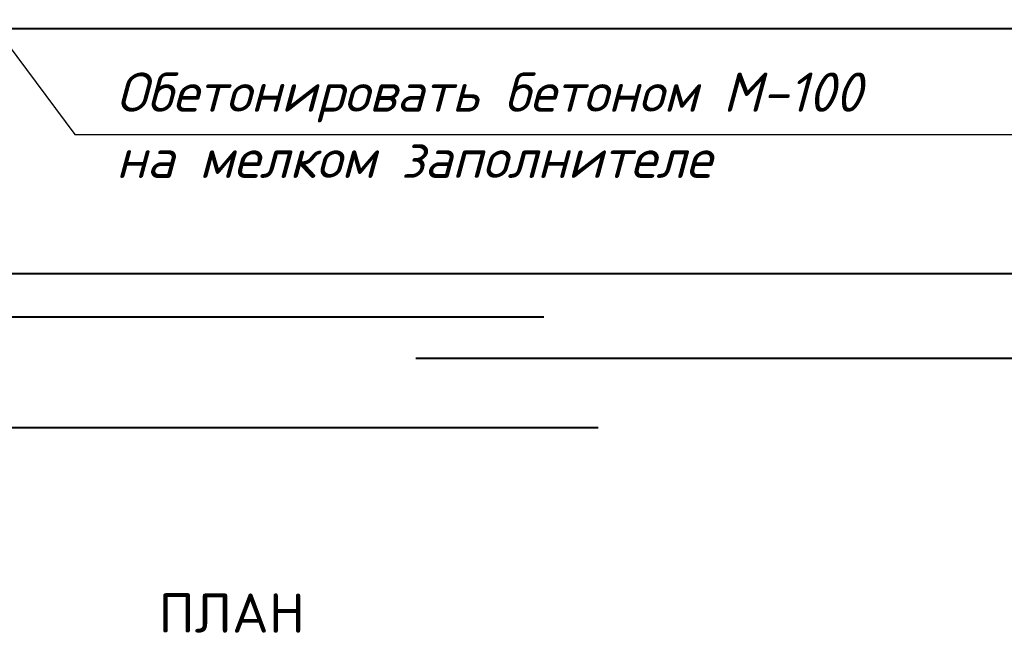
# Model space of a CAD drawing. Header units: millimetres. Extents: x -3143211 to -2549809, y 1060331 to 1394375.
# Tile 49 of 145: x -3031629 to -3021995, y 1092849 to 1098857. Entities that reach past the tile are written whole.
import ezdxf

# ---------------------------------------------------------------- set-up
doc = ezdxf.new("R2010")
doc.units = ezdxf.units.MM
doc.layers.add('PUMP', color=1, linetype='Continuous')
doc.layers.add('TEXT-RUSS', color=5, linetype='Continuous')
doc.styles.get("Standard").update_dxf_attribs({"font": 'isocpeui.ttf'})
doc.styles.add('STANDART', font='TXT.SHX', dxfattribs={"width": 0.8})

msp = doc.modelspace()

# ---------------------------------------------------------------- linework, layer by layer
at = {"lineweight": 40}
for p, q in [((-3048863.07123, 1098771.09826), (-3012660.63092, 1098771.09826)), ((-3047069.81836, 1096373.27633), (-3012646.50498, 1096373.27633)), ((-3033895.46386, 1095948.81273), (-3026500.82637, 1095948.81273)), ((-3027754.13332, 1095544.27318), (-3020019.51188, 1095544.27318)), ((-3032598.89574, 1094865.13129), (-3025969.22137, 1094865.13129))]:
    msp.add_line(p, q, dxfattribs=at)
at = {"layer": 'PUMP', "color": 188}
for p, q in [((-3033300.49321, 1100702.80648), (-3031090.60108, 1097731.5601)), ((-3031090.60108, 1097731.5601), (-3015072.83467, 1097731.5601))]:
    msp.add_line(p, q, dxfattribs=at)

# ---------------------------------------------------------------- texts
at = {"layer": 'TEXT-RUSS', "color": 188}
for s, p in [('Обетонировать бетоном М-100', (-3030685.83945, 1097955.35447)), ('на мелком заполнителе', (-3030685.83945, 1097307.35447))]:
    msp.add_text(s, height=384, dxfattribs=at).set_placement(p)
at = {"layer": 'TEXT-RUSS', "color": 188, "style": 'STANDART'}
msp.add_text('ПЛАН', height=384, dxfattribs=at).set_placement((-3030270.48793, 1092855.82243))

doc.saveas('drawing.dxf')
